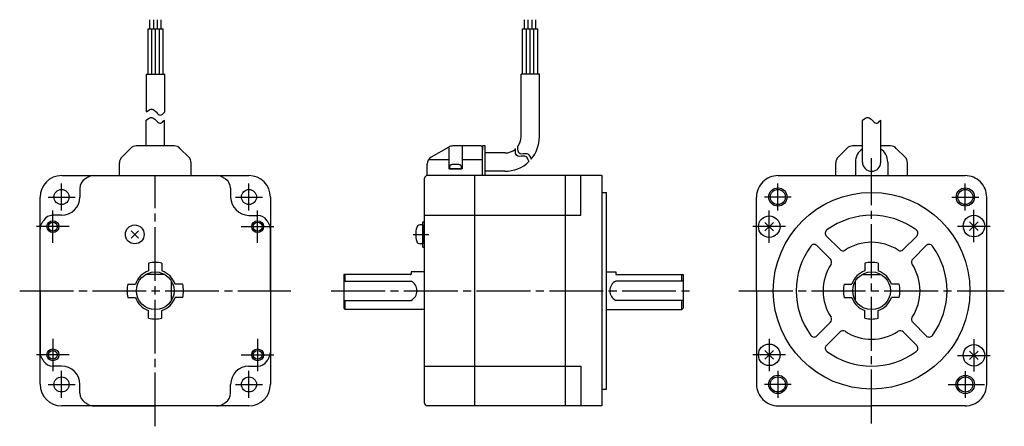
# Model space of a CAD drawing. Extents: x -316 to 49, y -50 to 101.
import ezdxf

# ---------------------------------------------------------------- set-up
doc = ezdxf.new("R2010")
doc.units = 0
doc.header["$MEASUREMENT"] = 0
doc.header["$PDSIZE"] = -0.5
doc.linetypes.add('CENTER', pattern=[27, 20, -2, 3, -2])
doc.layers.get('0').update_dxf_attribs({"linetype": 'CONTINUOUS'})

# ---------------------------------------------------------------- blocks, each defined once
blk = doc.blocks.new('A$C5AED30DE')
for p, q in [((-267.97, 97.29), (-267.97, 100.64)), ((-266.57, 97.29), (-266.57, 100.64)), ((-265.17, 97.29), (-265.17, 100.64)), ((-263.77, 97.29), (-263.77, 100.64)), ((-128.87, 97.29), (-128.87, 100.64)), ((-127.47, 97.29), (-127.47, 100.64)), ((-126.07, 97.29), (-126.07, 100.64)), ((-124.67, 97.29), (-124.67, 100.64)), ((-268.67, 80.4), (-268.67, 97.29)), ((-268.67, 97.29), (-263.07, 97.29)), ((-267.27, 80.4), (-267.27, 97.29)), ((-265.87, 80.4), (-265.87, 97.29)), ((-264.47, 80.4), (-264.47, 97.29)), ((-263.07, 80.4), (-263.07, 97.29)), ((-129.57, 97.29), (-123.97, 97.29)), ((-129.57, 80.4), (-129.57, 97.29)), ((-128.17, 80.4), (-128.17, 97.29)), ((-126.77, 80.4), (-126.77, 97.29)), ((-125.37, 80.4), (-125.37, 97.29)), ((-123.97, 80.4), (-123.97, 97.29)), ((-123.97, 86.36), (-123.97, 91.25)), ((-269.27, 66.39), (-269.27, 80.4)), ((-269.27, 80.4), (-262.47, 80.4)), ((-262.47, 66.39), (-262.47, 80.4)), ((-123.37, 80.4), (-130.17, 80.4)), ((-130.17, 57.15), (-130.17, 80.4)), ((-123.37, 57.15), (-123.37, 80.4)), ((-269.4, 53.75), (-269.4, 63.34)), ((-262.6, 53.75), (-262.6, 63.34)), ((-3.4, 47.75), (-3.4, 63.34)), ((3.4, 47.75), (3.4, 63.34)), ((-278.42, 49.63), (-275.18, 52.87)), ((-262.6, 53.75), (-273.06, 53.75)), ((-258.94, 53.75), (-262.6, 53.75)), ((-256.82, 52.87), (-253.58, 49.63)), ((-157.04, 53.35), (-163.5, 49.62)), ((-157, 53.08), (-157, 45.25)), ((-145, 53.75), (-155.54, 53.75)), ((-152, 53.75), (-152, 45.25)), ((-145, 53.75), (-144.5, 53.25)), ((-143.5, 53.75), (-144.5, 53.75)), ((-144.5, 53.75), (-144.5, 52.25)), ((-144.5, 42.75), (-144.5, 53.25)), ((-143.5, 42.75), (-143.5, 53.75)), ((-12.42, 49.63), (-9.18, 52.87)), ((-3.4, 53.75), (-7.06, 53.75)), ((7.06, 53.75), (3.4, 53.75)), ((9.18, 52.87), (12.42, 49.63)), ((-164.45, 48.75), (-157, 48.75)), ((-152, 48.75), (-144.5, 48.75)), ((-136.17, 51.15), (-143.5, 51.15)), ((-6, 47.75), (-6, 42.75)), ((6, 47.75), (6, 42.75)), ((-279.3, 42.75), (-279.3, 47.51)), ((-252.7, 42.75), (-252.7, 47.51)), ((-165, 42.75), (-165, 47.02)), ((-152, 45.25), (-157, 45.25)), ((-136.17, 44.35), (-143.5, 44.35)), ((-13.3, 42.75), (-13.3, 47.51)), ((13.3, 42.75), (13.3, 47.51)), ((-300.75, 42.75), (-231.25, 42.75)), ((-288.87, 42.75), (-243.13, 42.75)), ((-166, -41.75), (-166, 41.75)), ((-100.3, 42.75), (-165, 42.75)), ((-147.3, -42.45), (-147.3, 42.75)), ((-113.7, -42.75), (-113.7, 42.75)), ((-108, 28), (-108, 42.75)), ((-100.3, 42.75), (-100, 42.45)), ((-100, -42.45), (-100, 42.45)), ((-34.75, 42.75), (34.75, 42.75)), ((-294, 38.06), (-294, 34.8)), ((-238, 38.06), (-238, 34.79)), ((-308.75, -34.75), (-308.75, 34.75)), ((-223.25, 34.75), (-223.25, -34.75)), ((-100, 36.51), (-98.48, 36.51)), ((-98.48, -36.51), (-98.48, 36.51)), ((-42.75, 0), (-42.75, 34.75)), ((42.74, -34.91), (42.75, 34.75)), ((-300.8, 28), (-304.06, 28)), ((-231.2, 27.99), (-227.93, 27.99)), ((-166.7, 16.21), (-166.7, 25.61)), ((-166.7, 25.61), (-166, 25.61)), ((-166, 28), (-108, 28)), ((-308.75, 0), (-308.75, 22.88)), ((-274.99, 22.29), (-272.23, 19.53)), ((-274.99, 19.53), (-272.23, 22.29)), ((-223.26, -0.01), (-223.25, 22.87)), ((-166.7, 24.41), (-167.68, 24.41)), ((-166.7, 24.41), (-166.7, 17.41)), ((-39.6, 22.21), (-36.41, 25.39)), ((-39.6, 25.39), (-36.41, 22.21)), ((36.41, 22.4), (39.6, 25.59)), ((36.41, 25.59), (39.6, 22.4)), ((-16.76, 20.29), (-11.73, 15.26)), ((11.73, 15.26), (16.76, 20.29)), ((-166.7, 17.41), (-167.68, 17.41)), ((-166.7, 16.21), (-166, 16.21)), ((-20.29, 16.76), (-15.26, 11.73)), ((15.26, 11.73), (20.29, 16.76)), ((-268.5, 10.2), (-268.5, 7.34)), ((-263.5, 10.2), (-263.5, 7.34)), ((-2.5, 10.2), (-2.5, 7.34)), ((2.5, 10.2), (2.5, 7.34)), ((-262.39, 6), (-269.61, 6)), ((-171.2, 6), (-196, 6)), ((-196, 6), (-196, -6.5)), ((-195.5, 3.57), (-195.5, 6)), ((-166, 7), (-171, 7)), ((-171, 7), (-171, 6.2)), ((-98.48, 7), (-95, 7)), ((-95, 7), (-95, 6.2)), ((-94.8, 6), (-70, 6)), ((-70.5, 3.57), (-70.5, 6)), ((-70, 6), (-70, -6.5)), ((-3.61, 6), (3.61, 6)), ((-276.2, 2.5), (-273.34, 2.5)), ((-259.98, -3.57), (-259.98, 3.57)), ((-255.8, 2.5), (-258.67, 2.5)), ((-196, 3.57), (-171, 3.57)), ((-70, 3.57), (-95, 3.57)), ((-10.2, 2.5), (-7.34, 2.5)), ((-6.02, -3.57), (-6.02, 3.57)), ((10.2, 2.5), (7.33, 2.5)), ((-308.75, 0), (-308.75, -22.88)), ((-276.2, -2.5), (-273.34, -2.5)), ((-255.8, -2.5), (-258.67, -2.5)), ((-223.26, -0.01), (-223.26, -22.89)), ((-196, -3.57), (-171, -3.57)), ((-195.5, -7), (-195.5, -3.57)), ((-70, -3.57), (-95, -3.57)), ((-70.5, -7), (-70.5, -3.57)), ((-42.75, 0), (-42.75, -34.75)), ((-10.2, -2.5), (-7.34, -2.5)), ((10.2, -2.5), (7.33, -2.5)), ((-195.5, -7), (-196, -6.5)), ((-166, -7), (-195.5, -7)), ((-98.48, -7), (-70.5, -7)), ((-70.5, -7), (-70, -6.5)), ((-268.5, -10.2), (-268.5, -7.34)), ((-263.5, -10.2), (-263.5, -7.34)), ((-2.5, -10.2), (-2.5, -7.34)), ((2.5, -10.2), (2.5, -7.34)), ((-20.29, -16.75), (-15.26, -11.73)), ((15.26, -11.73), (20.29, -16.75)), ((-16.76, -20.29), (-11.73, -15.26)), ((11.73, -15.26), (16.76, -20.29)), ((-39.6, -25.39), (-36.41, -22.21)), ((-39.6, -22.21), (-36.41, -25.39)), ((36.41, -25.59), (39.59, -22.41)), ((36.41, -22.41), (39.59, -25.59)), ((-300.8, -28), (-304.06, -28)), ((-231.21, -28.01), (-227.94, -28.01)), ((-166, -28), (-108, -28)), ((-108, -28), (-108, -42.75)), ((-294, -38.07), (-294, -34.8)), ((-238.01, -38.07), (-238.01, -34.81)), ((-100, -36.51), (-98.48, -36.51)), ((-231.25, -42.75), (-300.75, -42.75)), ((-288.88, -42.75), (-266.01, -42.75)), ((-243.13, -42.76), (-266, -42.75)), ((-100.3, -42.75), (-165, -42.75)), ((-100, -42.45), (-100.3, -42.75)), ((-34.75, -42.75), (-0.01, -42.75)), ((34.74, -42.76), (0, -42.75))]:
    blk.add_line(p, q)
at = {"linetype": 'CENTER'}
for p, q in [((0, -49.28), (0, 49.28)), ((0, -49.28), (0, 49.28)), ((-266, -50.34), (-266, 42.75)), ((-300.8, 29.8), (-300.8, 39.8)), ((-231.2, 29.8), (-231.2, 39.8)), ((-305.8, 34.8), (-295.8, 34.8)), ((-236.2, 34.8), (-226.2, 34.8)), ((-304.01, 17.82), (-304.01, 29.85)), ((-227.99, 17.82), (-227.99, 29.85)), ((-38.01, 17.82), (-38.01, 29.85)), ((38, 18.02), (38.01, 30.04)), ((-297.95, 23.8), (-310.05, 23.8)), ((-297.96, 23.8), (-310.05, 23.8)), ((-234.05, 23.8), (-221.95, 23.8)), ((-234.04, 23.8), (-221.95, 23.8)), ((-31.95, 23.8), (-44.05, 23.8)), ((-31.96, 23.8), (-44.05, 23.8)), ((31.95, 24), (44.04, 24)), ((31.96, 24), (44.05, 24)), ((-170.25, 20.91), (-164.43, 20.91)), ((-316.34, 0), (-215.66, 0)), ((-49.28, 0), (49.28, 0)), ((-200.65, 0), (-66.01, 0)), ((-304.01, -17.83), (-304.01, -29.85)), ((-227.99, -17.83), (-227.99, -29.85)), ((-38.01, -17.82), (-38.01, -29.85)), ((38, -18.02), (38, -30.05)), ((-297.96, -23.8), (-310.06, -23.8)), ((-297.95, -23.8), (-310.05, -23.8)), ((-234.05, -23.8), (-221.95, -23.8)), ((-234.04, -23.8), (-221.94, -23.8)), ((-31.96, -23.8), (-44.05, -23.8)), ((-31.95, -23.8), (-44.05, -23.8)), ((31.95, -24), (44.04, -24)), ((-300.8, -39.8), (-300.8, -29.8)), ((-231.2, -39.8), (-231.2, -29.8)), ((-305.8, -34.8), (-295.8, -34.8)), ((-236.2, -34.8), (-226.2, -34.8)), ((28.43, -34.81), (41.96, -34.82))]:
    blk.add_line(p, q, dxfattribs=at)
at = {"extrusion": (1, -1e-16, -2e-16)}
blk.add_line((-154.27, 46.82), (-154.73, 46.82), dxfattribs=at)
at = {"linetype": 'CENTER', "ltscale": 0.5}
for p, q in [((-34.8, 29.81), (-34.8, 39.79)), ((34.8, 29.81), (34.8, 39.79)), ((-29.81, 34.8), (-39.79, 34.8)), ((29.81, 34.8), (39.79, 34.8)), ((-34.81, -29.8), (-34.82, -39.77)), ((34.79, -29.83), (34.78, -39.8)), ((-29.83, -34.79), (-39.8, -34.78))]:
    blk.add_line(p, q, dxfattribs=at)
blk.add_lwpolyline([(-155.72, 46.82), (-155.74, 46.82, 0.018764), (-156.17, 46.71, 0.333667), (-156.75, 45.94), (-156.75, 45.25), (-152.25, 45.25), (-152.25, 45.94, 0.333667), (-152.83, 46.71, 0.018764), (-153.26, 46.82), (-153.28, 46.82)], format="xyb")
for centre, radius in [((-300.8, 34.8), 2.8), ((-231.2, 34.8), 2.8), ((-34.8, 34.8), 3.4), ((-34.8, 34.8), 2.8), ((34.8, 34.8), 3.4), ((34.8, 34.8), 2.8), ((0, 0), 36.51), ((-304.01, 23.8), 2.2), ((-227.99, 23.8), 2.2), ((-38.01, 23.8), 4), ((38, 24), 4), ((-304.01, 23.8), 1.65), ((-273.61, 20.91), 3.5), ((-227.99, 23.8), 1.65), ((-266, 0), 7), ((0, 0), 7), ((-304.01, -23.8), 2.2), ((-227.99, -23.8), 2.2), ((-38.01, -23.8), 4), ((38, -24), 4), ((-304.01, -23.8), 1.65), ((-227.99, -23.8), 1.65), ((-300.8, -34.8), 2.8), ((-231.2, -34.8), 2.8), ((-34.82, -34.78), 3.4), ((-34.82, -34.78), 2.8), ((34.78, -34.82), 3.4), ((34.78, -34.82), 2.8)]:
    blk.add_circle(centre, radius)
for centre, radius, start, end in [((-136.17, 57.15), 6, 323.3144, 0), ((-136.17, 57.15), 12.8, 319.8527, 0), ((-273.06, 50.75), 3, 90, 135), ((-258.94, 50.75), 3, 45, 90), ((-155.54, 50.75), 3, 90, 120), ((-136.17, 57.15), 6, 270, 310.8807), ((-7.06, 50.75), 3, 90, 135), ((0, 47.75), 6, 124.5088, 180), ((0, 47.75), 6, 0, 55.4725), ((7.06, 50.75), 3, 45, 90), ((-276.3, 47.51), 3, 135, 180), ((-255.7, 47.51), 3, 0, 45), ((-162, 47.02), 3, 120, 180), ((-136.17, 57.15), 12.8, 270, 314.2196), ((-10.3, 47.51), 3, 135, 180), ((0, 47.75), 3.4, 180, 0), ((10.3, 47.51), 3, 0, 45), ((-300.75, 34.75), 8, 90, 180), ((-231.25, 34.75), 8, 0, 90), ((-165, 41.75), 1, 90, 180), ((-165, 41.75), 1, 90, 180), ((-165, 41.75), 1, 90, 180), ((-34.75, 34.75), 8, 90, 180.0014), ((34.75, 34.75), 8, 359.989, 90), ((-300.8, 34.8), 6.8, 270, 0), ((-231.2, 34.79), 6.8, 179.9904, 269.9904), ((-266, 0), 49, 147.7689, 149.4416), ((-304.06, 24), 4, 90, 147.7689), ((-227.94, 23.99), 4, 32.2215, 89.9904), ((-266.01, 0), 49, 30.5488, 32.2215), ((0, 0), 28, 53.6816, 126.3184), ((-304.75, 22.88), 4, 149.4416, 180), ((-227.25, 22.87), 4, 359.9904, 30.5488), ((-160.3, 20.91), 9, 163.3982, 196.6016), ((-167.68, 23.11), 1.3, 90.0005, 163.3977), ((-15.7, 21.35), 1.5, 126.3184, 225.5754), ((15.69, 21.35), 1.5, 315, 53.6816), ((-167.68, 18.71), 1.3, 196.6021, 269.9992), ((0, 0), 28, 143.6815, 216.3184), ((-21.35, 15.7), 1.5, 45, 143.6815), ((-10.67, 16.32), 1.5, 225.0001, 303.717), ((0, 0), 18, 56.837, 123.1629), ((10.67, 16.32), 1.5, 235.9174, 315), ((21.35, 15.7), 1.5, 36.3184, 134.9999), ((0, 0), 28, 323.6814, 36.3184), ((-16.32, 10.67), 1.5, 326.8369, 45), ((16.32, 10.67), 1.5, 134.9999, 214.0323), ((-266, 0), 7.75, 108.8191, 161.1809), ((-266, 0), 10.5, 90, 103.7741), ((-266, 0), 10.5, 76.2259, 90), ((-266, 0), 7.75, 18.8191, 71.1809), ((0, 0), 18, 146.837, 213.163), ((0, 0), 7.75, 108.8191, 161.1809), ((0, 0), 10.5, 90, 103.7741), ((0, 0), 10.5, 76.2259, 90), ((0, 0), 7.75, 18.8191, 71.1809), ((0, 0), 18, 326.8369, 33.163), ((-171.2, 6.2), 0.2, 270, 0), ((-94.8, 6.2), 0.2, 180, 270), ((-266, 0), 10.5, 166.2259, 180), ((-266, 0), 10.5, 180, 193.7741), ((-266, 0), 10.5, 0, 13.7741), ((-266, 0), 10.5, 346.2259, 0), ((-172.8, 0), 4, 296.7455, 63.2545), ((-93.2, 0), 4, 116.7455, 243.2545), ((0, 0), 10.5, 166.2259, 180), ((0, 0), 10.5, 180, 193.7741), ((0, 0), 10.5, 0, 13.7741), ((0, 0), 10.5, 346.2259, 0), ((-266, 0), 7.75, 198.8191, 251.1809), ((-266, 0), 7.75, 288.8191, 341.1809), ((0, 0), 7.75, 198.8191, 251.1809), ((0, 0), 7.75, 288.8191, 341.1809), ((-266, 0), 10.5, 256.2259, 270), ((-266, 0), 10.5, 270, 283.7741), ((-16.32, -10.67), 1.5, 315, 33.163), ((0, 0), 10.5, 256.2259, 270), ((0, 0), 10.5, 270, 283.7741), ((16.32, -10.67), 1.5, 146.4498, 225), ((-21.35, -15.69), 1.5, 216.3184, 315), ((-10.67, -16.32), 1.5, 56.837, 134.9999), ((0, 0), 18, 236.837, 303.1628), ((10.67, -16.32), 1.5, 45, 123.1629), ((21.35, -15.69), 1.5, 225.0001, 323.8467), ((-15.7, -21.35), 1.5, 134.9999, 233.6816), ((15.69, -21.35), 1.5, 306.3184, 45), ((-304.75, -22.88), 4, 180.0005, 210.5589), ((-266, 0), 49, 210.5589, 212.2316), ((-266.01, 0), 49, 327.7588, 329.4315), ((-227.26, -22.89), 4, 329.4315, 359.9899), ((0, 0), 28, 233.6816, 306.3181), ((-304.06, -24), 4, 212.2316, 270.0005), ((-300.8, -34.8), 6.8, 0.0005, 90.0005), ((-231.21, -34.81), 6.8, 89.9899, 179.9899), ((-227.94, -24.01), 4, 269.9899, 327.7588), ((-300.75, -34.75), 8, 180, 270), ((-231.25, -34.75), 8, 270, 0), ((-34.75, -34.75), 8, 179.9992, 270.0005), ((34.74, -34.76), 8, 269.9899, 359.9913), ((-165, -41.75), 1, 180, 270)]:
    blk.add_arc(centre, radius, start, end)
at = {"ltscale": 0.779656}
for centre, radius, start, end in [((-290, 38.06), 4, 122.2305, 180), ((-266, 0), 49, 120.5539, 122.2305), ((-288.87, 38.75), 4, 90, 120.5539), ((-243.13, 38.75), 4, 59.4461, 90), ((-266, 0), 49, 57.7599, 59.4461), ((-242, 38.06), 4, 359.9904, 57.7599), ((-290, -38.07), 4, 180.0005, 237.77), ((-242.01, -38.07), 4, 302.2204, 359.9899), ((-266, 0), 49, 237.77, 239.4416), ((-288.88, -38.75), 4, 239.4416, 270.0005), ((-243.13, -38.76), 4, 269.9899, 300.5488), ((-266, 0), 49, 300.5488, 302.2204)]:
    blk.add_arc(centre, radius, start, end, dxfattribs=at)
for centre, major_axis, ratio, start_param, end_param in [((-154.5, 40.95), (0, 5.99), 0.999848, 0.094531, 0.203406), ((-154.68, 40.95), (0, 5.98), 0.913545, 0.028904, 0.070845), ((-154.91, 40.95), (0, 5.98), 0.406737, -0.070845, -0.028904), ((-154.91, 40.95), (0, 5.98), 0.406737, -0.070845, -0.07076), ((-154.75, 40.95), (0, 5.99), 0.017452, -0.203062, -0.094531), ((-154.75, 40.95), (0, 5.99), 0.017452, -0.203406, -0.094531), ((-154.25, 40.95), (0, 5.99), 0.017452, 0.094531, 0.203406), ((-154.09, 40.95), (0, 5.98), 0.406737, 0.028904, 0.070845), ((-154.32, 40.95), (0, 5.98), 0.913545, -0.070845, -0.028904), ((-154.5, 40.95), (0, 5.99), 0.999848, -0.203406, -0.094531)]:
    blk.add_ellipse(centre, major_axis=major_axis, ratio=ratio, start_param=start_param, end_param=end_param)
for points, knots in [([(-269.27, 66.39), (-268.53, 66.95), (-267.24, 67.92), (-265.66, 66.37), (-264.15, 64.64), (-263.04, 65.79), (-262.47, 66.39)], [0, 0, 0, 0, 2.381773, 4.112787, 6.02178, 8.090052, 8.090052, 8.090052, 8.090052]), ([(-269.4, 63.34), (-268.66, 63.91), (-267.37, 64.88), (-265.79, 63.32), (-264.28, 61.59), (-263.17, 62.75), (-262.6, 63.34)], [0, 0, 0, 0, 2.381773, 4.112787, 6.02178, 8.090052, 8.090052, 8.090052, 8.090052]), ([(-3.4, 63.34), (-2.66, 63.91), (-1.37, 64.88), (0.21, 63.32), (1.72, 61.59), (2.83, 62.75), (3.4, 63.34)], [0, 0, 0, 0, 2.381773, 4.112787, 6.02178, 8.090052, 8.090052, 8.090052, 8.090052]), ([(-127.21, 47.89), (-127.52, 48.9), (-128.33, 50.55), (-132.17, 49.25), (-132.33, 51.37), (-132.23, 52.78)], [0.687546, 0.687546, 0.687546, 0.687546, 2.47464, 4.232669, 6.396034, 6.396034, 6.396034, 6.396034]), ([(-126.33, 48.74), (-126.64, 49.75), (-127.46, 51.41), (-131.3, 50.1), (-131.46, 52.23), (-131.35, 53.64)], [0.687546, 0.687546, 0.687546, 0.687546, 2.47464, 4.232669, 6.396034, 6.396034, 6.396034, 6.396034])]:
    blk.add_open_spline(points, degree=3, knots=knots)
for p in [(-154.5, 45.25), (-38.01, 23.8), (38, 24), (-273.61, 20.91), (-166.7, 20.91), (-38.01, -23.8), (38, -24)]:
    blk.add_point(p)

msp = doc.modelspace()

# ---------------------------------------------------------------- block references
msp.add_blockref('A$C5AED30DE', (0, 0))

doc.saveas('drawing.dxf')
